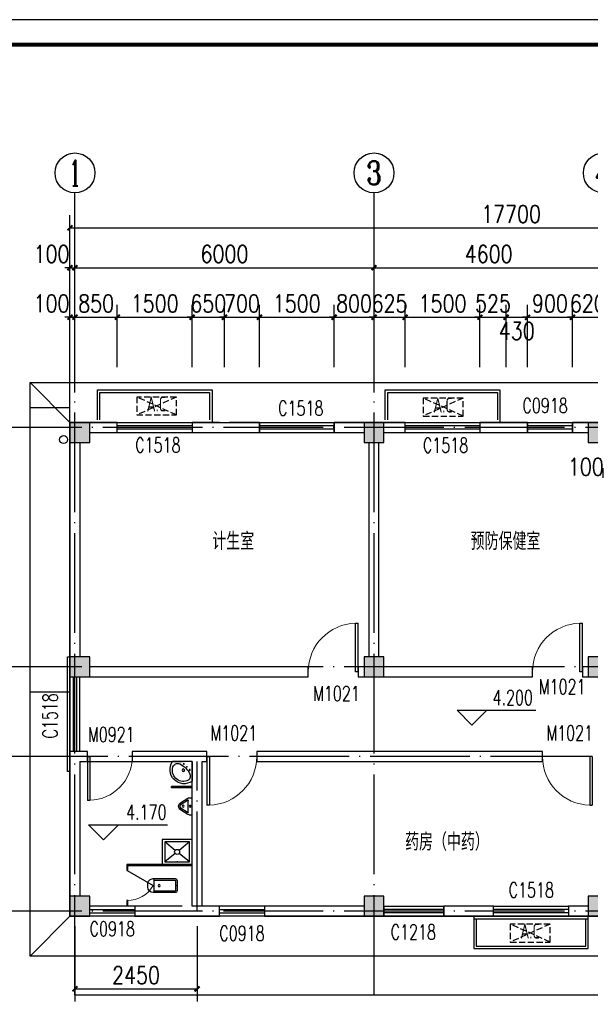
# Model space of a CAD drawing. Extents: x 199962 to 436984, y -16681 to 190402.
# Tile 25 of 36: x 301449 to 312898, y 104966 to 124707. Entities that reach past the tile are written whole.
import ezdxf
from ezdxf.enums import TextEntityAlignment as Align

# ---------------------------------------------------------------- set-up
doc = ezdxf.new("R2010")
doc.units = 0
doc.header["$LTSCALE"] = 1000
doc.header["$MEASUREMENT"] = 0
doc.linetypes.add('DASH', pattern=[0.35, 0.25, -0.1])
doc.linetypes.add('DOTE', pattern=[2.42, 2, -0.2, 0.02, -0.2])
for name, color, linetype in [('AXIS', 3, 'Continuous'), ('AXIS_TEXT', 7, 'Continuous'), ('COLUMN', 1, 'Continuous'), ('DIM_ELEV', 3, 'Continuous'), ('DOTE', 8, 'Continuous'), ('LATRINE', 6, 'Continuous'), ('LVTRY', 6, 'Continuous'), ('PUB_DIM', 3, 'Continuous'), ('PUB_HATCH', 7, 'Continuous'), ('PUB_TEXT', 7, 'Continuous'), ('WALL', 1, 'Continuous'), ('WINDOW', 4, 'Continuous'), ('WINDOW_TEXT', 7, 'Continuous'), ('剖面', 8, 'Continuous'), ('图框', 7, 'Continuous'), ('木格栅', 34, 'Continuous'), ('空调', 140, 'Continuous'), ('雨落管', 3, 'Continuous')]:
    doc.layers.add(name, color=color, linetype=linetype)
doc.styles.add('_TCH_AXIS', font='COMPLEX', dxfattribs={"bigfont": 'GBCBIG'})
doc.styles.add('_TCH_DIM', font='SIMPLEX', dxfattribs={"bigfont": 'GBCBIG'})
doc.styles.add('_TCH_WINDOW', font='SIMPLEX', dxfattribs={"bigfont": 'GBCBIG'})
doc.styles.add('_TEL_DIM', font='SIMPLEX', dxfattribs={"width": 0.8, "height": 3.5, "bigfont": 'HZTXT'})
doc.styles.add('COMPLEX', font='COMPLEX')
doc.styles.add('DIM_FONT', font='simplex.shx', dxfattribs={"width": 0.8})
doc.styles.get("Standard").update_dxf_attribs({"font": 'gbenor.shx', "bigfont": 'gbcbig.shx'})
doc.dimstyles.new('_TCH_ARCH&&100', dxfattribs={"dimtxt": 350, "dimasz": 100, "dimexe": 250, "dimexo": 300, "dimgap": 100, "dimtad": 1, "dimdec": 0, "dimzin": 0, "dimdsep": 46, "dimtxsty": 'DIM_FONT', "dimblk": 'ARCHTICK', "dimcen": 0.09, "dimclrt": 7, "dimazin": 2, "dimtfac": 1, "dimtdec": 0, "dimtix": 1, "dimtmove": 2, "dimatfit": 3, "dimfxl": 0, "dimtolj": 1, "dimtzin": 0, "dimarcsym": 0})

# ---------------------------------------------------------------- blocks, each defined once
blk = doc.blocks.new('A$C50B6132C')
at = {"layer": '空调', "linetype": 'DASH', "ltscale": 0.5}
for p, q in [((800, 0), (0, 360)), ((800, 360), (0, 0))]:
    blk.add_line(p, q, dxfattribs=at)
blk.add_lwpolyline([(800, 360), (0, 360), (0, 0), (800, 0)], close=True, dxfattribs=at)
blk = doc.blocks.new('_ArchTick')
at = {"color": 0, "linetype": 'ByBlock', "const_width": 0.4}
blk.add_lwpolyline([(-0.5, -0.5), (0.5, 0.5)], dxfattribs=at)
blk = doc.blocks.new('*D246')
at = {"layer": 'Defpoints', "color": 0, "transparency": 16777216}
for p in [(313258, 115466), (313158, 115133), (313258, 115133)]:
    blk.add_point(p, dxfattribs=at)
at = {"layer": 'PUB_DIM', "color": 0, "lineweight": -2, "transparency": 16777216}
for p, q in [((313158, 115433), (313158, 115716)), ((313258, 115433), (313258, 115716)), ((313158, 115466), (313058, 115466)), ((313158, 115466), (313258, 115466)), ((313258, 115466), (313358, 115466))]:
    blk.add_line(p, q, dxfattribs=at)
at = {"layer": 'PUB_DIM', "color": 0, "lineweight": -2, "transparency": 16777216, "xscale": 100, "yscale": 100, "zscale": 100}
blk.add_blockref('_ArchTick', (313158, 115466), dxfattribs=at)
at = {"layer": 'PUB_DIM', "color": 0, "lineweight": -2, "transparency": 16777216, "xscale": 100, "yscale": 100, "zscale": 100, "rotation": 180}
blk.add_blockref('_ArchTick', (313258, 115466), dxfattribs=at)
at = {"layer": 'PUB_DIM', "color": 7, "transparency": 16777216, "insert": (312808, 115741), "char_height": 350, "attachment_point": 5, "style": 'DIM_FONT'}
blk.add_mtext('\\A1;100', dxfattribs=at)
blk = doc.blocks.new('*D343')
at = {"layer": 'Defpoints', "color": 0, "transparency": 16777216}
for p in [(313158.08998, 118741.22985), (312538.08998, 117441.22985), (313158.08998, 117441.22985)]:
    blk.add_point(p, dxfattribs=at)
at = {"layer": 'PUB_DIM', "color": 0, "lineweight": -2, "transparency": 16777216}
for p, q in [((312538.08998, 117741.22985), (312538.08998, 118991.22985)), ((313158.08998, 117741.22985), (313158.08998, 118991.22985)), ((312538.08998, 118741.22985), (312438.08998, 118741.22985)), ((312538.08998, 118741.22985), (313158.08998, 118741.22985)), ((313158.08998, 118741.22985), (313258.08998, 118741.22985))]:
    blk.add_line(p, q, dxfattribs=at)
at = {"layer": 'PUB_DIM', "color": 0, "lineweight": -2, "transparency": 16777216, "xscale": 100, "yscale": 100, "zscale": 100}
blk.add_blockref('_ArchTick', (312538.08998, 118741.22985), dxfattribs=at)
at = {"layer": 'PUB_DIM', "color": 0, "lineweight": -2, "transparency": 16777216, "xscale": 100, "yscale": 100, "zscale": 100, "rotation": 180}
blk.add_blockref('_ArchTick', (313158.08998, 118741.22985), dxfattribs=at)
at = {"layer": 'PUB_DIM', "color": 7, "transparency": 16777216, "insert": (312848.08998, 119016.22985), "char_height": 350, "attachment_point": 5, "style": 'DIM_FONT'}
blk.add_mtext('\\A1;620', dxfattribs=at)
blk = doc.blocks.new('*D344')
at = {"layer": 'Defpoints', "color": 0, "transparency": 16777216}
for p in [(312538.08998, 118741.22985), (311638.08998, 117441.22985), (312538.08998, 117441.22985)]:
    blk.add_point(p, dxfattribs=at)
at = {"layer": 'PUB_DIM', "color": 0, "lineweight": -2, "transparency": 16777216}
for p, q in [((311638.08998, 117741.22985), (311638.08998, 118991.22985)), ((312538.08998, 117741.22985), (312538.08998, 118991.22985)), ((311638.08998, 118741.22985), (311538.08998, 118741.22985)), ((311638.08998, 118741.22985), (312538.08998, 118741.22985)), ((312538.08998, 118741.22985), (312638.08998, 118741.22985))]:
    blk.add_line(p, q, dxfattribs=at)
at = {"layer": 'PUB_DIM', "color": 0, "lineweight": -2, "transparency": 16777216, "xscale": 100, "yscale": 100, "zscale": 100}
blk.add_blockref('_ArchTick', (311638.08998, 118741.22985), dxfattribs=at)
at = {"layer": 'PUB_DIM', "color": 0, "lineweight": -2, "transparency": 16777216, "xscale": 100, "yscale": 100, "zscale": 100, "rotation": 180}
blk.add_blockref('_ArchTick', (312538.08998, 118741.22985), dxfattribs=at)
at = {"layer": 'PUB_DIM', "color": 7, "transparency": 16777216, "insert": (312088.08998, 119016.22985), "char_height": 350, "attachment_point": 5, "style": 'DIM_FONT'}
blk.add_mtext('\\A1;900', dxfattribs=at)
blk = doc.blocks.new('*D345')
at = {"layer": 'Defpoints', "color": 0, "transparency": 16777216}
for p in [(311638.08998, 118741.22985), (311208.08998, 117441.22985), (311638.08998, 117441.22985)]:
    blk.add_point(p, dxfattribs=at)
at = {"layer": 'PUB_DIM', "color": 0, "lineweight": -2, "transparency": 16777216}
for p, q in [((311208.08998, 117741.22985), (311208.08998, 118991.22985)), ((311638.08998, 117741.22985), (311638.08998, 118991.22985)), ((311208.08998, 118741.22985), (311638.08998, 118741.22985))]:
    blk.add_line(p, q, dxfattribs=at)
at = {"layer": 'PUB_DIM', "color": 0, "lineweight": -2, "transparency": 16777216, "xscale": 100, "yscale": 100, "zscale": 100, "rotation": 180}
blk.add_blockref('_ArchTick', (311208.08998, 118741.22985), dxfattribs=at)
at = {"layer": 'PUB_DIM', "color": 0, "lineweight": -2, "transparency": 16777216, "xscale": 100, "yscale": 100, "zscale": 100}
blk.add_blockref('_ArchTick', (311638.08998, 118741.22985), dxfattribs=at)
at = {"layer": 'PUB_DIM', "color": 7, "transparency": 16777216, "insert": (311423.08998, 118466.22985), "char_height": 350, "attachment_point": 5, "style": 'DIM_FONT'}
blk.add_mtext('\\A1;430', dxfattribs=at)
blk = doc.blocks.new('*D346')
at = {"layer": 'Defpoints', "color": 0, "transparency": 16777216}
for p in [(311208.08998, 118741.22985), (310683.08998, 117441.22985), (311208.08998, 117441.22985)]:
    blk.add_point(p, dxfattribs=at)
at = {"layer": 'PUB_DIM', "color": 0, "lineweight": -2, "transparency": 16777216}
for p, q in [((310683.08998, 117741.22985), (310683.08998, 118991.22985)), ((311208.08998, 117741.22985), (311208.08998, 118991.22985)), ((310683.08998, 118741.22985), (310583.08998, 118741.22985)), ((310683.08998, 118741.22985), (311208.08998, 118741.22985)), ((311208.08998, 118741.22985), (311308.08998, 118741.22985))]:
    blk.add_line(p, q, dxfattribs=at)
at = {"layer": 'PUB_DIM', "color": 0, "lineweight": -2, "transparency": 16777216, "xscale": 100, "yscale": 100, "zscale": 100}
blk.add_blockref('_ArchTick', (310683.08998, 118741.22985), dxfattribs=at)
at = {"layer": 'PUB_DIM', "color": 0, "lineweight": -2, "transparency": 16777216, "xscale": 100, "yscale": 100, "zscale": 100, "rotation": 180}
blk.add_blockref('_ArchTick', (311208.08998, 118741.22985), dxfattribs=at)
at = {"layer": 'PUB_DIM', "color": 7, "transparency": 16777216, "insert": (310945.58998, 119016.22985), "char_height": 350, "attachment_point": 5, "style": 'DIM_FONT'}
blk.add_mtext('\\A1;525', dxfattribs=at)
blk = doc.blocks.new('*D347')
at = {"layer": 'Defpoints', "color": 0, "transparency": 16777216}
for p in [(310683.08998, 118741.22985), (309183.08998, 117441.22985), (310683.08998, 117441.22985)]:
    blk.add_point(p, dxfattribs=at)
at = {"layer": 'PUB_DIM', "color": 0, "lineweight": -2, "transparency": 16777216}
for p, q in [((309183.08998, 117741.22985), (309183.08998, 118991.22985)), ((310683.08998, 117741.22985), (310683.08998, 118991.22985)), ((309183.08998, 118741.22985), (310683.08998, 118741.22985))]:
    blk.add_line(p, q, dxfattribs=at)
at = {"layer": 'PUB_DIM', "color": 0, "lineweight": -2, "transparency": 16777216, "xscale": 100, "yscale": 100, "zscale": 100, "rotation": 180}
blk.add_blockref('_ArchTick', (309183.08998, 118741.22985), dxfattribs=at)
at = {"layer": 'PUB_DIM', "color": 0, "lineweight": -2, "transparency": 16777216, "xscale": 100, "yscale": 100, "zscale": 100}
blk.add_blockref('_ArchTick', (310683.08998, 118741.22985), dxfattribs=at)
at = {"layer": 'PUB_DIM', "color": 7, "transparency": 16777216, "insert": (309933.08998, 119016.22985), "char_height": 350, "attachment_point": 5, "style": 'DIM_FONT'}
blk.add_mtext('\\A1;1500', dxfattribs=at)
blk = doc.blocks.new('*D348')
at = {"layer": 'Defpoints', "color": 0, "transparency": 16777216}
for p in [(309183.08998, 118741.22985), (308558.08998, 117441.22985), (309183.08998, 117441.22985)]:
    blk.add_point(p, dxfattribs=at)
at = {"layer": 'PUB_DIM', "color": 0, "lineweight": -2, "transparency": 16777216}
for p, q in [((308558.08998, 117741.22985), (308558.08998, 118991.22985)), ((309183.08998, 117741.22985), (309183.08998, 118991.22985)), ((308558.08998, 118741.22985), (308458.08998, 118741.22985)), ((308558.08998, 118741.22985), (309183.08998, 118741.22985)), ((309183.08998, 118741.22985), (309283.08998, 118741.22985))]:
    blk.add_line(p, q, dxfattribs=at)
at = {"layer": 'PUB_DIM', "color": 0, "lineweight": -2, "transparency": 16777216, "xscale": 100, "yscale": 100, "zscale": 100}
blk.add_blockref('_ArchTick', (308558.08998, 118741.22985), dxfattribs=at)
at = {"layer": 'PUB_DIM', "color": 0, "lineweight": -2, "transparency": 16777216, "xscale": 100, "yscale": 100, "zscale": 100, "rotation": 180}
blk.add_blockref('_ArchTick', (309183.08998, 118741.22985), dxfattribs=at)
at = {"layer": 'PUB_DIM', "color": 7, "transparency": 16777216, "insert": (308870.58998, 119016.22985), "char_height": 350, "attachment_point": 5, "style": 'DIM_FONT'}
blk.add_mtext('\\A1;625', dxfattribs=at)
blk = doc.blocks.new('*D349')
at = {"layer": 'Defpoints', "color": 0, "transparency": 16777216}
for p in [(308558.08998, 118741.22985), (307758.08998, 117441.22985), (308558.08998, 117441.22985)]:
    blk.add_point(p, dxfattribs=at)
at = {"layer": 'PUB_DIM', "color": 0, "lineweight": -2, "transparency": 16777216}
for p, q in [((307758.08998, 117741.22985), (307758.08998, 118991.22985)), ((308558.08998, 117741.22985), (308558.08998, 118991.22985)), ((307758.08998, 118741.22985), (307658.08998, 118741.22985)), ((307758.08998, 118741.22985), (308558.08998, 118741.22985)), ((308558.08998, 118741.22985), (308658.08998, 118741.22985))]:
    blk.add_line(p, q, dxfattribs=at)
at = {"layer": 'PUB_DIM', "color": 0, "lineweight": -2, "transparency": 16777216, "xscale": 100, "yscale": 100, "zscale": 100}
blk.add_blockref('_ArchTick', (307758.08998, 118741.22985), dxfattribs=at)
at = {"layer": 'PUB_DIM', "color": 0, "lineweight": -2, "transparency": 16777216, "xscale": 100, "yscale": 100, "zscale": 100, "rotation": 180}
blk.add_blockref('_ArchTick', (308558.08998, 118741.22985), dxfattribs=at)
at = {"layer": 'PUB_DIM', "color": 7, "transparency": 16777216, "insert": (308158.08998, 119016.22985), "char_height": 350, "attachment_point": 5, "style": 'DIM_FONT'}
blk.add_mtext('\\A1;800', dxfattribs=at)
blk = doc.blocks.new('*D350')
at = {"layer": 'Defpoints', "color": 0, "transparency": 16777216}
for p in [(307758.08998, 118741.22985), (306258.08998, 117441.22985), (307758.08998, 117441.22985)]:
    blk.add_point(p, dxfattribs=at)
at = {"layer": 'PUB_DIM', "color": 0, "lineweight": -2, "transparency": 16777216}
for p, q in [((306258.08998, 117741.22985), (306258.08998, 118991.22985)), ((307758.08998, 117741.22985), (307758.08998, 118991.22985)), ((306258.08998, 118741.22985), (307758.08998, 118741.22985))]:
    blk.add_line(p, q, dxfattribs=at)
at = {"layer": 'PUB_DIM', "color": 0, "lineweight": -2, "transparency": 16777216, "xscale": 100, "yscale": 100, "zscale": 100, "rotation": 180}
blk.add_blockref('_ArchTick', (306258.08998, 118741.22985), dxfattribs=at)
at = {"layer": 'PUB_DIM', "color": 0, "lineweight": -2, "transparency": 16777216, "xscale": 100, "yscale": 100, "zscale": 100}
blk.add_blockref('_ArchTick', (307758.08998, 118741.22985), dxfattribs=at)
at = {"layer": 'PUB_DIM', "color": 7, "transparency": 16777216, "insert": (307008.08998, 119016.22985), "char_height": 350, "attachment_point": 5, "style": 'DIM_FONT'}
blk.add_mtext('\\A1;1500', dxfattribs=at)
blk = doc.blocks.new('*D351')
at = {"layer": 'Defpoints', "color": 0, "transparency": 16777216}
for p in [(306258.08998, 118741.22985), (305558.08998, 117441.22985), (306258.08998, 117441.22985)]:
    blk.add_point(p, dxfattribs=at)
at = {"layer": 'PUB_DIM', "color": 0, "lineweight": -2, "transparency": 16777216}
for p, q in [((305558.08998, 117741.22985), (305558.08998, 118991.22985)), ((306258.08998, 117741.22985), (306258.08998, 118991.22985)), ((305558.08998, 118741.22985), (305458.08998, 118741.22985)), ((305558.08998, 118741.22985), (306258.08998, 118741.22985)), ((306258.08998, 118741.22985), (306358.08998, 118741.22985))]:
    blk.add_line(p, q, dxfattribs=at)
at = {"layer": 'PUB_DIM', "color": 0, "lineweight": -2, "transparency": 16777216, "xscale": 100, "yscale": 100, "zscale": 100}
blk.add_blockref('_ArchTick', (305558.08998, 118741.22985), dxfattribs=at)
at = {"layer": 'PUB_DIM', "color": 0, "lineweight": -2, "transparency": 16777216, "xscale": 100, "yscale": 100, "zscale": 100, "rotation": 180}
blk.add_blockref('_ArchTick', (306258.08998, 118741.22985), dxfattribs=at)
at = {"layer": 'PUB_DIM', "color": 7, "transparency": 16777216, "insert": (305908.08998, 119016.22985), "char_height": 350, "attachment_point": 5, "style": 'DIM_FONT'}
blk.add_mtext('\\A1;700', dxfattribs=at)
blk = doc.blocks.new('*D352')
at = {"layer": 'Defpoints', "color": 0, "transparency": 16777216}
for p in [(305558.08998, 118741.22985), (304908.08998, 117441.22985), (305558.08998, 117441.22985)]:
    blk.add_point(p, dxfattribs=at)
at = {"layer": 'PUB_DIM', "color": 0, "lineweight": -2, "transparency": 16777216}
for p, q in [((304908.08998, 117741.22985), (304908.08998, 118991.22985)), ((305558.08998, 117741.22985), (305558.08998, 118991.22985)), ((304908.08998, 118741.22985), (304808.08998, 118741.22985)), ((304908.08998, 118741.22985), (305558.08998, 118741.22985)), ((305558.08998, 118741.22985), (305658.08998, 118741.22985))]:
    blk.add_line(p, q, dxfattribs=at)
at = {"layer": 'PUB_DIM', "color": 0, "lineweight": -2, "transparency": 16777216, "xscale": 100, "yscale": 100, "zscale": 100}
blk.add_blockref('_ArchTick', (304908.08998, 118741.22985), dxfattribs=at)
at = {"layer": 'PUB_DIM', "color": 0, "lineweight": -2, "transparency": 16777216, "xscale": 100, "yscale": 100, "zscale": 100, "rotation": 180}
blk.add_blockref('_ArchTick', (305558.08998, 118741.22985), dxfattribs=at)
at = {"layer": 'PUB_DIM', "color": 7, "transparency": 16777216, "insert": (305233.08998, 119016.22985), "char_height": 350, "attachment_point": 5, "style": 'DIM_FONT'}
blk.add_mtext('\\A1;650', dxfattribs=at)
blk = doc.blocks.new('*D353')
at = {"layer": 'Defpoints', "color": 0, "transparency": 16777216}
for p in [(304908.08998, 118741.22985), (303408.08998, 117441.22985), (304908.08998, 117441.22985)]:
    blk.add_point(p, dxfattribs=at)
at = {"layer": 'PUB_DIM', "color": 0, "lineweight": -2, "transparency": 16777216}
for p, q in [((303408.08998, 117741.22985), (303408.08998, 118991.22985)), ((304908.08998, 117741.22985), (304908.08998, 118991.22985)), ((303408.08998, 118741.22985), (304908.08998, 118741.22985))]:
    blk.add_line(p, q, dxfattribs=at)
at = {"layer": 'PUB_DIM', "color": 0, "lineweight": -2, "transparency": 16777216, "xscale": 100, "yscale": 100, "zscale": 100, "rotation": 180}
blk.add_blockref('_ArchTick', (303408.08998, 118741.22985), dxfattribs=at)
at = {"layer": 'PUB_DIM', "color": 0, "lineweight": -2, "transparency": 16777216, "xscale": 100, "yscale": 100, "zscale": 100}
blk.add_blockref('_ArchTick', (304908.08998, 118741.22985), dxfattribs=at)
at = {"layer": 'PUB_DIM', "color": 7, "transparency": 16777216, "insert": (304158.08998, 119016.22985), "char_height": 350, "attachment_point": 5, "style": 'DIM_FONT'}
blk.add_mtext('\\A1;1500', dxfattribs=at)
blk = doc.blocks.new('*D354')
at = {"layer": 'Defpoints', "color": 0, "transparency": 16777216}
for p in [(303408.08998, 118741.22985), (302558.08998, 117441.22985), (303408.08998, 117441.22985)]:
    blk.add_point(p, dxfattribs=at)
at = {"layer": 'PUB_DIM', "color": 0, "lineweight": -2, "transparency": 16777216}
for p, q in [((302558.08998, 117741.22985), (302558.08998, 118991.22985)), ((303408.08998, 117741.22985), (303408.08998, 118991.22985)), ((302558.08998, 118741.22985), (302458.08998, 118741.22985)), ((302558.08998, 118741.22985), (303408.08998, 118741.22985)), ((303408.08998, 118741.22985), (303508.08998, 118741.22985))]:
    blk.add_line(p, q, dxfattribs=at)
at = {"layer": 'PUB_DIM', "color": 0, "lineweight": -2, "transparency": 16777216, "xscale": 100, "yscale": 100, "zscale": 100}
blk.add_blockref('_ArchTick', (302558.08998, 118741.22985), dxfattribs=at)
at = {"layer": 'PUB_DIM', "color": 0, "lineweight": -2, "transparency": 16777216, "xscale": 100, "yscale": 100, "zscale": 100, "rotation": 180}
blk.add_blockref('_ArchTick', (303408.08998, 118741.22985), dxfattribs=at)
at = {"layer": 'PUB_DIM', "color": 7, "transparency": 16777216, "insert": (302983.08998, 119016.22985), "char_height": 350, "attachment_point": 5, "style": 'DIM_FONT'}
blk.add_mtext('\\A1;850', dxfattribs=at)
blk = doc.blocks.new('*D355')
at = {"layer": 'Defpoints', "color": 0, "transparency": 16777216}
for p in [(302558.08998, 118741.22985), (302458.08998, 117441.22985), (302558.08998, 117441.22985)]:
    blk.add_point(p, dxfattribs=at)
at = {"layer": 'PUB_DIM', "color": 0, "lineweight": -2, "transparency": 16777216}
for p, q in [((302458.08998, 117741.22985), (302458.08998, 118991.22985)), ((302558.08998, 117741.22985), (302558.08998, 118991.22985)), ((302458.08998, 118741.22985), (302358.08998, 118741.22985)), ((302458.08998, 118741.22985), (302558.08998, 118741.22985)), ((302558.08998, 118741.22985), (302658.08998, 118741.22985))]:
    blk.add_line(p, q, dxfattribs=at)
at = {"layer": 'PUB_DIM', "color": 0, "lineweight": -2, "transparency": 16777216, "xscale": 100, "yscale": 100, "zscale": 100}
blk.add_blockref('_ArchTick', (302458.08998, 118741.22985), dxfattribs=at)
at = {"layer": 'PUB_DIM', "color": 0, "lineweight": -2, "transparency": 16777216, "xscale": 100, "yscale": 100, "zscale": 100, "rotation": 180}
blk.add_blockref('_ArchTick', (302558.08998, 118741.22985), dxfattribs=at)
at = {"layer": 'PUB_DIM', "color": 7, "transparency": 16777216, "insert": (302088.08998, 119016.22985), "char_height": 350, "attachment_point": 5, "style": 'DIM_FONT'}
blk.add_mtext('\\A1;100', dxfattribs=at)
blk = doc.blocks.new('*D377')
at = {"layer": 'AXIS', "color": 0, "lineweight": -2, "transparency": 16777216}
for p, q in [((302458, 117535), (302458, 119985)), ((302558, 117535), (302558, 119985)), ((302458, 119735), (302358, 119735)), ((302458, 119735), (302558, 119735)), ((302558, 119735), (302658, 119735))]:
    blk.add_line(p, q, dxfattribs=at)
at = {"layer": 'Defpoints', "color": 0, "transparency": 16777216}
for p in [(302558, 119735), (302458, 117235), (302558, 117235)]:
    blk.add_point(p, dxfattribs=at)
at = {"layer": 'AXIS', "color": 0, "lineweight": -2, "transparency": 16777216, "xscale": 100, "yscale": 100, "zscale": 100}
blk.add_blockref('_ArchTick', (302458, 119735), dxfattribs=at)
at = {"layer": 'AXIS', "color": 0, "lineweight": -2, "transparency": 16777216, "xscale": 100, "yscale": 100, "zscale": 100, "rotation": 180}
blk.add_blockref('_ArchTick', (302558, 119735), dxfattribs=at)
at = {"layer": 'AXIS', "color": 7, "transparency": 16777216, "insert": (302088, 120010), "char_height": 350, "attachment_point": 5, "style": 'DIM_FONT'}
blk.add_mtext('\\A1;100', dxfattribs=at)
blk = doc.blocks.new('*D378')
at = {"layer": 'AXIS', "color": 0, "lineweight": -2, "transparency": 16777216}
for p, q in [((302558, 117535), (302558, 119985)), ((308558, 117535), (308558, 119985)), ((302558, 119735), (308558, 119735))]:
    blk.add_line(p, q, dxfattribs=at)
at = {"layer": 'Defpoints', "color": 0, "transparency": 16777216}
for p in [(308558, 119735), (302558, 117235), (308558, 117235)]:
    blk.add_point(p, dxfattribs=at)
at = {"layer": 'AXIS', "color": 0, "lineweight": -2, "transparency": 16777216, "xscale": 100, "yscale": 100, "zscale": 100, "rotation": 180}
blk.add_blockref('_ArchTick', (302558, 119735), dxfattribs=at)
at = {"layer": 'AXIS', "color": 0, "lineweight": -2, "transparency": 16777216, "xscale": 100, "yscale": 100, "zscale": 100}
blk.add_blockref('_ArchTick', (308558, 119735), dxfattribs=at)
at = {"layer": 'AXIS', "color": 7, "transparency": 16777216, "insert": (305558, 120010), "char_height": 350, "attachment_point": 5, "style": 'DIM_FONT'}
blk.add_mtext('\\A1;6000', dxfattribs=at)
blk = doc.blocks.new('*D379')
at = {"layer": 'AXIS', "color": 0, "lineweight": -2, "transparency": 16777216}
for p, q in [((308558, 117535), (308558, 119985)), ((313158, 117535), (313158, 119985)), ((308558, 119735), (313158, 119735))]:
    blk.add_line(p, q, dxfattribs=at)
at = {"layer": 'Defpoints', "color": 0, "transparency": 16777216}
for p in [(313158, 119735), (308558, 117235), (313158, 117235)]:
    blk.add_point(p, dxfattribs=at)
at = {"layer": 'AXIS', "color": 0, "lineweight": -2, "transparency": 16777216, "xscale": 100, "yscale": 100, "zscale": 100, "rotation": 180}
blk.add_blockref('_ArchTick', (308558, 119735), dxfattribs=at)
at = {"layer": 'AXIS', "color": 0, "lineweight": -2, "transparency": 16777216, "xscale": 100, "yscale": 100, "zscale": 100}
blk.add_blockref('_ArchTick', (313158, 119735), dxfattribs=at)
at = {"layer": 'AXIS', "color": 7, "transparency": 16777216, "insert": (310858, 120010), "char_height": 350, "attachment_point": 5, "style": 'DIM_FONT'}
blk.add_mtext('\\A1;4600', dxfattribs=at)
blk = doc.blocks.new('*D383')
at = {"layer": 'AXIS', "color": 0, "lineweight": -2, "transparency": 16777216}
for p, q in [((302458, 116933), (302458, 120785)), ((320158, 116933), (320158, 120785)), ((302458, 120535), (320158, 120535))]:
    blk.add_line(p, q, dxfattribs=at)
at = {"layer": 'Defpoints', "color": 0, "transparency": 16777216}
for p in [(320158, 120535), (302458, 116633), (320158, 116633)]:
    blk.add_point(p, dxfattribs=at)
at = {"layer": 'AXIS', "color": 0, "lineweight": -2, "transparency": 16777216, "xscale": 100, "yscale": 100, "zscale": 100, "rotation": 180}
blk.add_blockref('_ArchTick', (302458, 120535), dxfattribs=at)
at = {"layer": 'AXIS', "color": 0, "lineweight": -2, "transparency": 16777216, "xscale": 100, "yscale": 100, "zscale": 100}
blk.add_blockref('_ArchTick', (320158, 120535), dxfattribs=at)
at = {"layer": 'AXIS', "color": 7, "transparency": 16777216, "insert": (311308, 120810), "char_height": 350, "attachment_point": 5, "style": 'DIM_FONT'}
blk.add_mtext('\\A1;17700', dxfattribs=at)
blk = doc.blocks.new('$WINLIB2D$00000001')
for p, q in [((-0.5, 0.5), (0.5, 0.5)), ((-0.5, 0.5), (-0.5, -0.5)), ((0.5, -0.5), (0.5, 0.5)), ((0.5, 0.167), (-0.5, 0.167)), ((0.5, -0.167), (-0.5, -0.167)), ((-0.5, -0.5), (0.5, -0.5))]:
    blk.add_line(p, q)
blk = doc.blocks.new('$DorLib2D$00000001')
for p, q in [((0.45, 0.975), (0.5, 0.975)), ((0.45, 0), (0.45, 0.975)), ((0.5, 0), (0.5, 0.975)), ((0.5, 0), (0.45, 0))]:
    blk.add_line(p, q)
at = {"lineweight": 13}
blk.add_arc((0.475, 0), 0.975, 91.4693, 180, dxfattribs=at)
blk = doc.blocks.new('_FZH')
blk.add_lwpolyline([(-0.5, -0.5), (0.5, -0.5), (0.5, 0.5), (-0.5, 0.5)], close=True)
at = {"layer": 'PUB_HATCH'}
blk.add_solid([(-0.5, -0.5), (0.5, -0.5), (-0.5, 0.5), (0.5, 0.5)], dxfattribs=at)
blk = doc.blocks.new('_AXISO')
blk.add_circle((0, 0), 0.5)
at = {"layer": 'AXIS_TEXT', "style": 'COMPLEX', "width": 1.041667}
blk.add_attdef('A', text='', height=0.56, dxfattribs=at).set_placement((-0.25, -0.28), (0.25, -0.28), align=Align.FIT)
blk = doc.blocks.new('$lvtry$00000200')
for p, q in [((-140, -40, 0), (-140, -480, 0)), ((-110, -40, 0), (-110, -470, 0)), ((100, 0, 0), (-100, 0, 0)), ((100, -30, 0), (-100, -30, 0)), ((110, -470, 0), (110, -40, 0)), ((140, -480, 0), (140, -40, 0)), ((140, -470, 0), (-140, -470, 0)), ((-30, -590, 0), (30, -590, 0))]:
    blk.add_line(p, q)
blk.add_circle((0, -359, 0), 20)
for centre, radius, start, end in [((-100, -40, 0), 40, 90, 180), ((-100, -40, 0), 10, 90, 180), ((100, -40, 0), 40, 0, 90), ((100, -40, 0), 10, 0, 90), ((-30, -480, 0), 110, 180, 270), ((30, -480, 0), 110, 270, 0)]:
    blk.add_arc(centre, radius, start, end)
blk.add_point((0, 0))
blk = doc.blocks.new('$TCHSYS$APDOOR2D')
blk.add_line((0.5, 0), (0, 0.866))
at = {"lineweight": 13}
blk.add_arc((0.5, 0), 1, 120, 180, dxfattribs=at)
blk = doc.blocks.new('$lvtry$00000221')
for p, q in [((-170, 0, 0), (170, 0, 0)), ((-170, -61, 0), (-170, 0, 0)), ((-162, -88, 0), (-69, -231, 0)), ((-124, -91, 0), (-43, -216, 0)), ((-116, -76, 0), (116, -76, 0)), ((43, -216, 0), (124, -91, 0)), ((69, -231, 0), (162, -88, 0)), ((170, -61, 0), (170, 0, 0))]:
    blk.add_line(p, q)
for centre, radius in [((0, -177, 0), 20), ((0, -38, 0), 17.7)]:
    blk.add_circle(centre, radius)
for centre, radius, start, end in [((-120, -61, 0), 50, 180, 213.0863), ((-116, -86, 0), 10, 90, 213.0863), ((116, -86, 0), 10, 326.9137, 90), ((120, -61, 0), 50, 326.9137, 0), ((0, -191, 0), 80, 210, 330), ((0, -191, 0), 50, 210, 330)]:
    blk.add_arc(centre, radius, start, end)
blk.add_point((0, -38, 0))
blk = doc.blocks.new('$lvtry$00000182')
for q in [(392, 0), (0, -393)]:
    blk.add_line((0, 0), q)
for centre, radius in [((48, -168), 10), ((175, -175), 26.5), ((168, -48), 10)]:
    blk.add_circle(centre, radius)
for centre, radius, start, end in [((161, -163), 282, 235.0241, 35.2347), ((418, -420), 410, 114.3843, 155.6157), ((174, -176), 222, 251.5651, 18.4349), ((290, -138), 100, 18.4349, 114.3843), ((136, -292), 100, 155.6157, 251.5651)]:
    blk.add_arc(centre, radius, start, end)
blk.add_point((108, -108))
blk = doc.blocks.new('$lvtry$00000191')
for p, q in [((-250, -50, 0), (-39, -219, 0)), ((39, -219, 0), (250, -50, 0)), ((-250, -450, 0), (-39, -281, 0)), ((39, -281, 0), (250, -450, 0))]:
    blk.add_line(p, q)
at = {"elevation": 0}
for points in [[(300, -500), (300, 0), (-300, 0), (-300, -500)], [(250, -450), (250, -50), (-250, -50), (-250, -450)]]:
    blk.add_lwpolyline(points, close=True, dxfattribs=at)
blk.add_circle((0, -250, 0), 50)
blk.add_point((0, -50, 0))
blk = doc.blocks.new('*D448')
at = {"layer": 'Defpoints', "color": 0, "transparency": 16777216}
for p in [(302558, 106833), (305008, 106833), (305008, 105275)]:
    blk.add_point(p, dxfattribs=at)
at = {"layer": 'PUB_DIM', "color": 0, "lineweight": -2, "transparency": 16777216}
for p, q in [((302558, 106533), (302558, 105025)), ((305008, 106533), (305008, 105025)), ((302558, 105275), (305008, 105275))]:
    blk.add_line(p, q, dxfattribs=at)
at = {"layer": 'PUB_DIM', "color": 0, "lineweight": -2, "transparency": 16777216, "xscale": 100, "yscale": 100, "zscale": 100, "rotation": 180}
blk.add_blockref('_ArchTick', (302558, 105275), dxfattribs=at)
at = {"layer": 'PUB_DIM', "color": 0, "lineweight": -2, "transparency": 16777216, "xscale": 100, "yscale": 100, "zscale": 100}
blk.add_blockref('_ArchTick', (305008, 105275), dxfattribs=at)
at = {"layer": 'PUB_DIM', "color": 7, "transparency": 16777216, "insert": (303783, 105550), "char_height": 350, "attachment_point": 5, "style": 'DIM_FONT'}
blk.add_mtext('\\A1;2450', dxfattribs=at)

msp = doc.modelspace()

# ---------------------------------------------------------------- linework, layer by layer
for p, q in [((302458.1, 116633), (301658.1, 117433)), ((302458.1, 106733), (301658.1, 105933))]:
    msp.add_line(p, q)
for points in [[(301658.1, 115329), (301658.1, 117433), (320958.1, 117433), (320958.1, 105933), (301658.1, 105933), (301658.1, 115329)], [(303008.1, 116683), (303008.1, 117283), (305308.1, 117283), (305308.1, 116633)], [(308783.1, 116683), (308783.1, 117283), (311083.1, 117283), (311083.1, 116633)], [(303058.1, 116683), (303058.1, 117233), (305258.1, 117233), (305258.1, 116683)], [(308833.1, 116683), (308833.1, 117233), (311033.1, 117233), (311033.1, 116683)], [(310558.1, 106683), (310558.1, 106083), (312858.1, 106083), (312858.1, 106733)], [(310608.1, 106683), (310608.1, 106133), (312808.1, 106133), (312808.1, 106683)]]:
    msp.add_lwpolyline(points)
at = {"layer": 'AXIS'}
for p, q in [((302558.1, 117234.7), (302558.1, 121234.7)), ((308558.1, 117234.7), (308558.1, 121234.7))]:
    msp.add_line(p, q, dxfattribs=at)
at = {"layer": 'DIM_ELEV'}
for p, q in [((310523.7, 110561.4), (310223.7, 110861.4)), ((310223.7, 110861.4), (311806.9, 110861.4)), ((310523.7, 110561.4), (310823.7, 110861.4)), ((303132.1, 108265.7), (302832.1, 108565.7)), ((302832.1, 108565.7), (304415.3, 108565.7)), ((303132.1, 108265.7), (303432.1, 108565.7))]:
    msp.add_line(p, q, dxfattribs=at)
at = {"layer": 'DOTE', "linetype": 'DOTE'}
for p, q in [((302558.1, 105154.6), (302558.1, 117234.7)), ((308558.1, 105154.6), (308558.1, 117234.7)), ((322058.1, 116533), (299558.1, 116533)), ((322058.1, 111733), (299558.1, 111733)), ((320158.1, 109933), (299558.1, 109933)), ((305008.1, 106833), (305008.1, 109833)), ((322058.1, 106833), (299558.1, 106833))]:
    msp.add_line(p, q, dxfattribs=at)
at = {"layer": 'LATRINE'}
for p, q in [((304908.1, 109332.4), (304493, 109332.4)), ((304493, 109307.4), (304493, 109332.4)), ((304908.1, 109307.4), (304493, 109307.4)), ((304908.1, 109307.4), (304908.1, 109332.4)), ((303595.6, 107770.5), (303595.6, 107645.5)), ((304908.1, 107770.5), (303595.6, 107770.5)), ((303595.6, 107645.5), (303620.6, 107645.5)), ((303620.6, 107645.5), (303620.6, 107745.5)), ((304908.1, 107745.5), (303620.6, 107745.5)), ((304908.1, 107745.5), (304908.1, 107770.5)), ((303620.6, 107045.5), (303595.6, 107045.5)), ((303595.6, 107045.5), (303595.6, 106945.5)), ((303620.6, 106945.5), (303620.6, 107045.5)), ((303595.6, 106945.5), (303620.6, 106945.5))]:
    msp.add_line(p, q, dxfattribs=at)
at = {"layer": 'WALL'}
for p, q in [((303408.1, 116633), (302858.1, 116633)), ((303408.1, 116433), (303408.1, 116633)), ((305458.1, 116633), (304908.1, 116633)), ((304908.1, 116633), (304908.1, 116433)), ((305458.1, 116633), (305458.1, 116633)), ((305458.1, 116633), (305658.1, 116633)), ((306258.1, 116633), (305658.1, 116633)), ((305658.1, 116633), (305658.1, 116633)), ((306258.1, 116433), (306258.1, 116633)), ((308358.1, 116633), (307758.1, 116633)), ((307758.1, 116633), (307758.1, 116433)), ((309183.1, 116633), (308758.1, 116633)), ((309183.1, 116433), (309183.1, 116633)), ((311638.1, 116633), (310683.1, 116633)), ((310683.1, 116633), (310683.1, 116433)), ((311638.1, 116433), (311638.1, 116633)), ((312858.1, 116633), (312538.1, 116633)), ((312538.1, 116633), (312538.1, 116433)), ((302858.1, 116433), (303408.1, 116433)), ((304908.1, 116433), (305558.1, 116433)), ((305558.1, 116433), (306258.1, 116433)), ((307758.1, 116433), (308358.1, 116433)), ((308758.1, 116433), (309183.1, 116433)), ((310683.1, 116433), (311638.1, 116433)), ((312538.1, 116433), (312858.1, 116433)), ((302458.1, 116233), (302458.1, 111933)), ((302658.1, 116233), (302658.1, 111933)), ((308458.1, 111933), (308458.1, 116233)), ((308658.1, 111933), (308658.1, 116233)), ((307238.1, 111733), (302858.1, 111733)), ((307238.1, 111533), (307238.1, 111733)), ((308358.1, 111733), (308238.1, 111733)), ((308238.1, 111733), (308238.1, 111533)), ((311738.1, 111733), (308758.1, 111733)), ((311738.1, 111533), (311738.1, 111733)), ((312858.1, 111733), (312738.1, 111733)), ((312738.1, 111733), (312738.1, 111533)), ((302858.1, 111533), (307238.1, 111533)), ((308238.1, 111533), (308358.1, 111533)), ((308758.1, 111533), (311738.1, 111533)), ((312738.1, 111533), (312858.1, 111533)), ((302658.1, 110033), (302458.1, 110033)), ((302458.1, 110033), (302458.1, 109933)), ((302808.1, 110033), (302658.1, 110033)), ((302808.1, 109833), (302808.1, 110033)), ((305008.1, 110033), (303708.1, 110033)), ((303708.1, 110033), (303708.1, 109833)), ((305205.2, 110033), (305008.1, 110033)), ((305205.2, 109833), (305205.2, 110033)), ((311938.1, 110033), (306205.2, 110033)), ((306205.2, 110033), (306205.2, 109833)), ((311938.1, 109833), (311938.1, 110033)), ((302458.1, 109933), (302458.1, 107133)), ((302658.1, 109833), (302808.1, 109833)), ((302658.1, 109833), (302658.1, 107133)), ((303708.1, 109833), (304708.1, 109833)), ((304908.1, 106933), (304908.1, 109833)), ((305108.1, 106933), (305108.1, 109833)), ((305108.1, 109833), (305205.2, 109833)), ((305108.1, 106933), (305108.1, 109833)), ((305108.1, 106933), (305108.1, 109833)), ((306205.2, 109833), (311938.1, 109833)), ((304708.1, 106933), (303758.1, 106933)), ((303758.1, 106933), (303758.1, 106733)), ((305458.1, 106933), (304908.1, 106933)), ((305458.1, 106733), (305458.1, 106933)), ((308358.1, 106933), (306358.1, 106933)), ((306358.1, 106933), (306358.1, 106733)), ((310958.1, 106933), (309958.1, 106933)), ((309958.1, 106933), (309958.1, 106733)), ((310958.1, 106733), (310958.1, 106933)), ((312858.1, 106933), (312458.1, 106933)), ((312458.1, 106933), (312458.1, 106733)), ((303758.1, 106733), (304808.1, 106733)), ((304808.1, 106733), (305458.1, 106733)), ((306358.1, 106733), (308358.1, 106733)), ((309958.1, 106733), (310958.1, 106733)), ((312458.1, 106733), (312858.1, 106733))]:
    msp.add_line(p, q, dxfattribs=at)
at = {"layer": 'WINDOW'}
msp.add_line((302808.1, 109833), (303708.1, 109833), dxfattribs=at)
msp.add_lwpolyline([(302458.1, 116633), (320158.1, 116633), (320158.1, 106733), (302458.1, 106733)], close=True, dxfattribs=at)
at = {"layer": '剖面'}
for p, q in [((301658.1, 116933), (302458.1, 116933)), ((302458.1, 116633), (302458.1, 116933)), ((301658.1, 111233), (302458.1, 111233)), ((302558.1, 105154.6), (320058.1, 105154.6))]:
    msp.add_line(p, q, dxfattribs=at)
at = {"layer": '图框', "color": 4}
msp.add_lwpolyline([(333967.3, 124707), (291967.3, 124707), (291967.3, 95007), (333967.3, 95007)], close=True, dxfattribs=at)
at = {"layer": '图框', "color": 4, "const_width": 80}
msp.add_lwpolyline([(294467.3, 95507), (333467.3, 95507), (333467.3, 124207), (294467.3, 124207)], close=True, dxfattribs=at)
at = {"layer": '木格栅'}
for points in [[(302408.1, 111933), (302458.1, 111933), (302458.1, 109633), (302408.1, 109633)], [(310558.1, 106733), (310558.1, 106683), (312858.1, 106683), (312858.1, 106733)]]:
    msp.add_lwpolyline(points, close=True, dxfattribs=at)
at = {"layer": '雨落管'}
msp.add_circle((302330.8, 116288.7), 80, dxfattribs=at)

# ---------------------------------------------------------------- block references
at = {"layer": 'AXIS'}
ref = msp.add_blockref('_AXISO', (302558.1, 121634.7), dxfattribs=dict(at, xscale=800, yscale=800, zscale=800))
ref.add_attrib('A', '1', dxfattribs={"layer": 'AXIS_TEXT', "height": 514.7, "style": '_TCH_AXIS'}).set_placement((302447.8, 121377.3), (302668.4, 121377.3), align=Align.FIT)
ref = msp.add_blockref('_AXISO', (308558.1, 121634.7), dxfattribs=dict(at, xscale=800, yscale=800, zscale=800))
ref.add_attrib('A', '3', dxfattribs={"layer": 'AXIS_TEXT', "height": 465.9, "style": '_TCH_AXIS'}).set_placement((308402.8, 121401.7), (308713.4, 121401.7), align=Align.FIT)
ref = msp.add_blockref('_AXISO', (313158.1, 121634.7), dxfattribs=dict(at, xscale=800, yscale=800, zscale=800))
ref.add_attrib('A', '4', dxfattribs={"layer": 'AXIS_TEXT', "height": 445.4, "style": '_TCH_AXIS'}).set_placement((312988.4, 121412), (313327.8, 121412), align=Align.FIT)
at = {"layer": 'COLUMN', "xscale": 400, "yscale": 400, "zscale": 400, "rotation": 90}
for p in [(302658.1, 116433), (308558.1, 116433), (313058.1, 116433), (302658.1, 111733), (308558.1, 111733), (313058.1, 111733), (302658.1, 106933), (308558.1, 106933), (313058.1, 106933)]:
    msp.add_blockref('_FZH', p, dxfattribs=at)
at = {"layer": 'LATRINE', "xscale": 600, "yscale": -600, "zscale": 25, "rotation": 90}
msp.add_blockref('$TCHSYS$APDOOR2D', (303608.1, 107345.5), dxfattribs=at)
at = {"layer": 'LVTRY'}
for name, p, yscale, rotation in [('$lvtry$00000182', (304908.1, 109833), -1, 179.999999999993), ('$lvtry$00000221', (304908.1, 108936.8), -0.9999999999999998, 89.99999999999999), ('$lvtry$00000200', (304608.1, 107345.5), -0.9999999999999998, 90.00000000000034)]:
    msp.add_blockref(name, p, dxfattribs=dict(at, yscale=yscale, rotation=rotation))
at = {"layer": 'LVTRY', "rotation": 180}
msp.add_blockref('$lvtry$00000191', (304608.1, 107770.5), dxfattribs=at)
at = {"layer": 'WINDOW'}
ref = msp.add_blockref('$WINLIB2D$00000001', (307008.1, 116533), dxfattribs=dict(at, xscale=-1500, yscale=-200, zscale=-1500, rotation=179.9999999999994))
ref.add_attrib('A', 'C1518', (306633.8, 116770.1), dxfattribs={"layer": 'WINDOW_TEXT', "height": 297.5, "rotation": 360, "style": '_TCH_WINDOW', "width": 0.705882})
ref = msp.add_blockref('$WINLIB2D$00000001', (312088.1, 116533), dxfattribs=dict(at, xscale=-900, yscale=-200, zscale=-900, rotation=180))
ref.add_attrib('A', 'C0918', (311536.2, 116821.8), dxfattribs={"layer": 'WINDOW_TEXT', "height": 297.5, "style": '_TCH_WINDOW', "width": 0.705882})
ref = msp.add_blockref('$WINLIB2D$00000001', (304158.1, 116533), dxfattribs=dict(at, xscale=-1500, yscale=200, zscale=-1500, rotation=179.9999999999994))
ref.add_attrib('A', 'C1518', (303767.6, 116030.1), dxfattribs={"layer": 'WINDOW_TEXT', "height": 297.5, "rotation": 360, "style": '_TCH_WINDOW', "width": 0.705882})
ref = msp.add_blockref('$WINLIB2D$00000001', (309933.1, 116533), dxfattribs=dict(at, xscale=-1500, yscale=200, zscale=-1500, rotation=180))
ref.add_attrib('A', 'C1518', (309538.8, 116025.8), dxfattribs={"layer": 'WINDOW_TEXT', "height": 297.5, "style": '_TCH_WINDOW', "width": 0.705882})
ref = msp.add_blockref('$DorLib2D$00000001', (307738.1, 111633), dxfattribs=dict(at, xscale=1000, yscale=1000, zscale=1000))
ref.add_attrib('A', 'M1021', (307336.6, 111049.6), dxfattribs={"layer": 'WINDOW_TEXT', "height": 297.5, "style": '_TCH_WINDOW', "width": 0.705882})
ref = msp.add_blockref('$DorLib2D$00000001', (312238.1, 111633), dxfattribs=dict(at, xscale=-1000, yscale=-1000, zscale=-1000, rotation=179.9999999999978))
ref.add_attrib('A', 'M1021', (311865.3, 111186.1), dxfattribs={"layer": 'WINDOW_TEXT', "height": 297.5, "rotation": 360, "style": '_TCH_WINDOW', "width": 0.705882})
ref = msp.add_blockref('$WINLIB2D$00000001', (302558.1, 110783), dxfattribs=dict(at, xscale=-1500, yscale=200, zscale=-1500, rotation=270))
ref.add_attrib('A', 'C1518', (302207.4, 110294.9), dxfattribs={"layer": 'WINDOW_TEXT', "height": 297.5, "rotation": 90, "style": '_TCH_WINDOW', "width": 0.705882})
ref = msp.add_blockref('$DorLib2D$00000001', (305705.2, 109933), dxfattribs=dict(at, xscale=-1000, yscale=-1000, zscale=-1000))
ref.add_attrib('A', 'M1021', (305277.1, 110257.1), dxfattribs={"layer": 'WINDOW_TEXT', "height": 297.5, "style": '_TCH_WINDOW', "width": 0.705882})
ref = msp.add_blockref('$DorLib2D$00000001', (312438.1, 109933), dxfattribs=dict(at, xscale=1000, yscale=-1000, zscale=1000))
ref.add_attrib('A', 'M1021', (312016.2, 110257.1), dxfattribs={"layer": 'WINDOW_TEXT', "height": 297.5, "style": '_TCH_WINDOW', "width": 0.705882})
ref = msp.add_blockref('$DorLib2D$00000001', (303258.1, 109933), dxfattribs=dict(at, xscale=-900, yscale=-900, zscale=-900))
ref.add_attrib('A', 'M0921', (302818.9, 110225.4), dxfattribs={"layer": 'WINDOW_TEXT', "height": 297.5, "style": '_TCH_WINDOW', "width": 0.705882})
ref = msp.add_blockref('$WINLIB2D$00000001', (311708.1, 106833), dxfattribs=dict(at, xscale=1500, yscale=-200, zscale=1500))
ref.add_attrib('A', 'C1518', (311259.2, 107109.7), dxfattribs={"layer": 'WINDOW_TEXT', "height": 297.5, "style": '_TCH_WINDOW', "width": 0.705882})
ref = msp.add_blockref('$WINLIB2D$00000001', (303308.1, 106833), dxfattribs=dict(at, xscale=-900, yscale=200, zscale=-900))
ref.add_attrib('A', 'C0918', (302851.4, 106331.8), dxfattribs={"layer": 'WINDOW_TEXT', "height": 297.5, "style": '_TCH_WINDOW', "width": 0.705882})
ref = msp.add_blockref('$WINLIB2D$00000001', (305908.1, 106833), dxfattribs=dict(at, xscale=-900, yscale=200, zscale=-900))
ref.add_attrib('A', 'C0918', (305453.9, 106240.7), dxfattribs={"layer": 'WINDOW_TEXT', "height": 297.5, "style": '_TCH_WINDOW', "width": 0.705882})
ref = msp.add_blockref('$WINLIB2D$00000001', (309358.1, 106833), dxfattribs=dict(at, xscale=1200, yscale=200, zscale=1200))
ref.add_attrib('A', 'C1218', (308891.3, 106267.2), dxfattribs={"layer": 'WINDOW_TEXT', "height": 297.5, "style": '_TCH_WINDOW', "width": 0.705882})
at = {"layer": '空调'}
for p in [(303796.1, 116781.9), (309546, 116761.1), (311292.9, 106214.2)]:
    msp.add_blockref('A$C50B6132C', p, dxfattribs=at)

# ---------------------------------------------------------------- texts
at = {"layer": 'PUB_TEXT'}
for s, height, style, width, p in [('计生室', 350, '_TEL_DIM', 0.8, (305313.4, 114075.1)), ('预防保健室', 350, '_TEL_DIM', 0.8, (310497.4, 114075.1)), ('4.200', 297.5, '_TCH_DIM', 0.705882, (310936.9, 110966.4)), ('4.170', 297.5, '_TCH_DIM', 0.705882, (303585.3, 108670.7)), ('药房（中药）', 350, '_TEL_DIM', 0.8, (309181.3, 108047.6))]:
    msp.add_text(s, height=height, dxfattribs=dict(at, style=style, width=width)).set_placement(p)
at = {"layer": '空调', "width": 0.8}
for p in [(303995.5, 116851.3), (309745.4, 116830.4), (311492.3, 106283.5)]:
    msp.add_text('A.C', height=300, dxfattribs=at).set_placement(p)

# ---------------------------------------------------------------- dimensions: what is measured, and where the dimension line sits
at = {"layer": 'AXIS'}
for p1, p2, distance, picture, middle in [((302458.1, 116633), (320158.1, 116633), 3901.7, '*D383', (311308.1, 120809.7)), ((302558.1, 117234.7), (308558.1, 117234.7), 2500, '*D378', (305558.1, 120009.7)), ((308558.1, 117234.7), (313158.1, 117234.7), 2500, '*D379', (310858.1, 120009.7))]:
    dim = msp.add_aligned_dim(p1=p1, p2=p2, distance=distance, dimstyle='_TCH_ARCH&&100', dxfattribs=at)
    dim.commit()
    dim.dimension.update_dxf_attribs({"geometry": picture, "text_midpoint": middle})
dim = msp.add_linear_dim(base=(302558.1, 119734.7), p1=(302458.1, 117234.7), p2=(302558.1, 117234.7), angle=0, dimstyle='_TCH_ARCH&&100', dxfattribs=at)
dim.commit()
dim.dimension.update_dxf_attribs({"geometry": '*D377', "text_midpoint": (302088.1, 120009.7), "dimtype": 129})
at = {"layer": 'PUB_DIM'}
for base, p1, p2, angle, picture, middle in [((302558.1, 118741.2), (302458.1, 117441.2), (302558.1, 117441.2), 0, '*D355', (302088.1, 119016.2)), ((311638.1, 118741.2), (311208.1, 117441.2), (311638.1, 117441.2), 0, '*D345', (311423.1, 118466.2)), ((313258.1, 115465.7), (313158.1, 115133), (313258.1, 115133), 360, '*D246', (312808.1, 115740.7))]:
    dim = msp.add_linear_dim(base=base, p1=p1, p2=p2, angle=angle, dimstyle='_TCH_ARCH&&100', dxfattribs=at)
    dim.commit()
    dim.dimension.update_dxf_attribs({"geometry": picture, "text_midpoint": middle, "dimtype": 129})
for p1, p2, distance, picture, middle in [((302558.1, 117441.2), (303408.1, 117441.2), 1300, '*D354', (302983.1, 119016.2)), ((303408.1, 117441.2), (304908.1, 117441.2), 1300, '*D353', (304158.1, 119016.2)), ((304908.1, 117441.2), (305558.1, 117441.2), 1300, '*D352', (305233.1, 119016.2)), ((305558.1, 117441.2), (306258.1, 117441.2), 1300, '*D351', (305908.1, 119016.2)), ((306258.1, 117441.2), (307758.1, 117441.2), 1300, '*D350', (307008.1, 119016.2)), ((307758.1, 117441.2), (308558.1, 117441.2), 1300, '*D349', (308158.1, 119016.2)), ((308558.1, 117441.2), (309183.1, 117441.2), 1300, '*D348', (308870.6, 119016.2)), ((309183.1, 117441.2), (310683.1, 117441.2), 1300, '*D347', (309933.1, 119016.2)), ((310683.1, 117441.2), (311208.1, 117441.2), 1300, '*D346', (310945.6, 119016.2)), ((311638.1, 117441.2), (312538.1, 117441.2), 1300, '*D344', (312088.1, 119016.2)), ((312538.1, 117441.2), (313158.1, 117441.2), 1300, '*D343', (312848.1, 119016.2)), ((302558.1, 106833), (305008.1, 106833), -1557.8, '*D448', (303783.1, 105550.1))]:
    dim = msp.add_aligned_dim(p1=p1, p2=p2, distance=distance, dimstyle='_TCH_ARCH&&100', dxfattribs=at)
    dim.commit()
    dim.dimension.update_dxf_attribs({"geometry": picture, "text_midpoint": middle})

doc.saveas('drawing.dxf')
